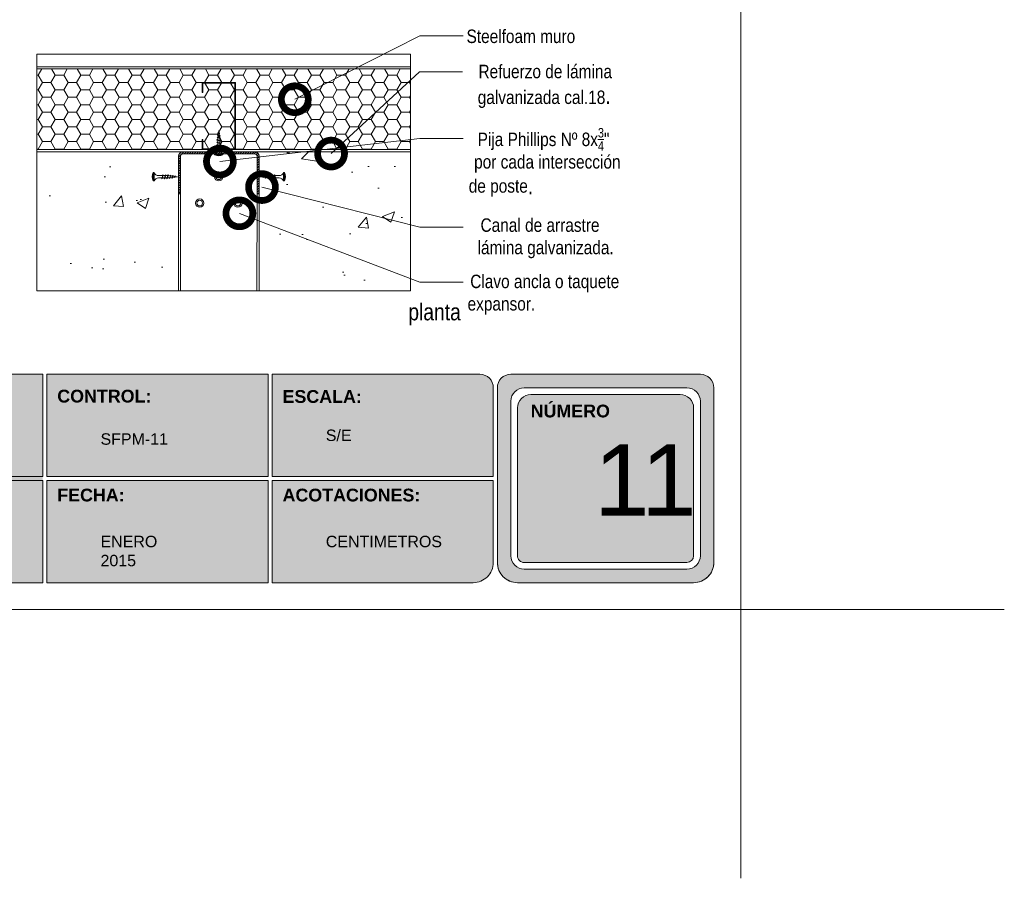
# Model space of a CAD drawing. Header units: millimetres. Extents: x 736.7 to 766.2, y 80.8 to 116.7.
# Tile 1 of 9: x 751.6 to 766.2, y 80.8 to 93.6. Entities that reach past the tile are written whole.
import ezdxf

# ---------------------------------------------------------------- set-up
doc = ezdxf.new("R2010")
doc.units = ezdxf.units.MM
doc.header["$LTSCALE"] = 0.025
doc.linetypes.add('DASHED2', pattern=[9.524999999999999, 6.35, -3.175])
doc.layers.get('0').update_dxf_attribs({"lineweight": 5})
for name, color, linetype, lineweight in [('00-ACERO', 4, 'Continuous', 15), ('hatch', 252, 'Continuous', 0), ('LAMINA ACCESORIOS', 1, 'Continuous', 20), ('PIJAS', 3, 'Continuous', 0), ('Poliestireno', 253, 'Continuous', 13), ('TEXTO', 7, 'DASHED2', 0), ('TEXTO CUADRO DATOS', 251, 'Continuous', 0)]:
    doc.layers.add(name, color=color, linetype=linetype, lineweight=lineweight)
doc.styles.add('Erika', font='techl___.ttf', dxfattribs={"height": 0.25})
doc.styles.get("Standard").update_dxf_attribs({"font": 'romand.shx'})
doc.dimstyles.new('Erika', dxfattribs={"dimtxt": 0.25, "dimasz": 0.8, "dimexe": 0.5, "dimexo": 0.5, "dimgap": 0, "dimtad": 0, "dimlfac": 0.1, "dimzin": 1, "dimdsep": 46, "dimtxsty": 'Erika', "dimblk": 'DOTSMALL', "dimcen": 2.5, "dimse1": 1, "dimse2": 1, "dimclrd": 252, "dimclre": 252, "dimclrt": 256, "dimadec": 0, "dimazin": 0, "dimtfac": 1, "dimtmove": 0, "dimatfit": 3, "dimldrblk": 'DOTSMALL', "dimfxl": 0, "dimlwd": 0, "dimlwe": 0, "dimarcsym": 0})

# ---------------------------------------------------------------- blocks, each defined once
blk = doc.blocks.new('_DotSmall')
at = {"color": 0, "linetype": 'ByBlock', "const_width": 0.5}
blk.add_lwpolyline([(-0.0625, 0, 1), (0.0625, 0, 1)], format="xyb", close=True, dxfattribs=at)
blk = doc.blocks.new('Phillips 8 x 34')
at = {"layer": 'PIJAS'}
for p, q in [((-0.03111873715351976, -0.1322546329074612), (-0.03111873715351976, 0.1322546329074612)), ((-0.03111873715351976, 0.1322546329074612), (0, 0.1322546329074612)), ((0, -0.1322546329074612), (0, 0.1322546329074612)), ((0.1400343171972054, 0.0350085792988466), (0.2681992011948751, 0.0350085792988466)), ((0.2391474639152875, -0.05243507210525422), (0.2744091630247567, 0.05243504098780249)), ((0.248949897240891, -0.062237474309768), (0.2800685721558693, 0.06223744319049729)), ((0.2546092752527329, -0.05243507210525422), (0.2898709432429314, 0.05243504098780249)), ((0.2800686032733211, 0.06223744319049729), (0.2744091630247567, 0.05243500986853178)), ((0.2800685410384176, 0.06223744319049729), (0.2898709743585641, 0.05243500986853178)), ((0.2841510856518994, 0.0350085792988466), (0.3495186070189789, 0.0350085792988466)), ((0.3204122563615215, -0.05243510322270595), (0.3556739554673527, 0.05243504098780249)), ((0.330214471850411, -0.06223744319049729), (0.361333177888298, 0.062237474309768)), ((0.3358738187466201, -0.05243500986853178), (0.3711354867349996, 0.05243513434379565)), ((0.3613333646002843, 0.06223744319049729), (0.355673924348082, 0.05243500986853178)), ((0.3613333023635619, 0.06223744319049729), (0.3711357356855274, 0.05243500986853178)), ((0.3651121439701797, 0.0350085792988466), (0.4304289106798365, 0.0350085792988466)), ((0.4013204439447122, -0.05243500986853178), (0.4365821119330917, 0.05243510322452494)), ((0.4111226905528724, -0.06223738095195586), (0.4422413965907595, 0.06223756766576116)), ((0.4167824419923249, -0.05243507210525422), (0.4520441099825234, 0.05243504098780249)), ((0.4422418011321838, 0.06223744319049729), (0.4365823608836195, 0.05243500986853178)), ((0.4422417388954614, 0.06223744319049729), (0.4520441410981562, 0.05243500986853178)), ((0.4461845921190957, 0.03500851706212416), (0.4590088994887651, 0.03500851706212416)), ((0.5101103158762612, 0.02862083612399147), (0.4590088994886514, 0.03500851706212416)), ((0.4853157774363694, -0.04584511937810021), (0.5146938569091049, 0.04152683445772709)), ((0.4951180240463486, -0.05564752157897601), (0.520353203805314, 0.05132942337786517)), ((0.5007773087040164, -0.04584505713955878), (0.5301554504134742, 0.04152711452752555)), ((0.5125021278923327, 0.03500851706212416), (0.5189761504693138, 0.03500851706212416)), ((0.520353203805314, 0.05132957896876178), (0.5146937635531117, 0.04152717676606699)), ((0.5203534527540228, 0.05132933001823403), (0.5301558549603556, 0.04152689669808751)), ((0.580303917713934, 0.0198466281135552), (0.5248955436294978, 0.02677269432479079)), ((0.5634841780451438, -0.03121016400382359), (0.5840657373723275, 0.03000048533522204)), ((0.5732866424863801, -0.04101265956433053), (0.5897253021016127, 0.03980288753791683)), ((0.5789461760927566, -0.03121025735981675), (0.5995277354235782, 0.03000048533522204)), ((0.5897254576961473, 0.03980298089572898), (0.5840660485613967, 0.03000054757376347)), ((0.5897251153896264, 0.03980273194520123), (0.5995275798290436, 0.03000023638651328)), ((0.6507580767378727, 0.01103986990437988), (0.5951456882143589, 0.01799142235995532)), ((0.641653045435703, -0.01657530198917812), (0.6538483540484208, 0.01969414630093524)), ((0.6514554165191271, -0.02637773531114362), (0.6595077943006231, 0.02949664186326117)), ((0.6595078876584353, 0.02949670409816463), (0.6538484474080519, 0.01969427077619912)), ((0.657114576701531, -0.01657523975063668), (0.6693099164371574, 0.01969439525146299)), ((0.6595074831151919, 0.02949654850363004), (0.6693099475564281, 0.01969408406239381)), ((0.7390774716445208, -1.555936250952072e-07), (0.6655319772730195, 0.00919312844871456)), ((-0.03111873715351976, -0.1322546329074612), (0, -0.1322546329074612)), ((0.1400343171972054, -0.03500854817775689), (0.2447228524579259, -0.03500854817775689)), ((0.2489498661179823, -0.062237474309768), (0.2391474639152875, -0.05243507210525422)), ((0.2489498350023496, -0.062237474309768), (0.2546092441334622, -0.05243507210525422)), ((0.2604687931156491, -0.03500854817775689), (0.3260423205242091, -0.03500854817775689)), ((0.3302146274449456, -0.062237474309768), (0.3204122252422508, -0.05243507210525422)), ((0.3302146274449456, -0.062237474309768), (0.3358740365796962, -0.05243507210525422)), ((0.341704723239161, -0.03500854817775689), (0.4071799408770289, -0.03500854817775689)), ((0.4111230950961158, -0.062237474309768), (0.4013206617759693, -0.05243507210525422)), ((0.4111230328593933, -0.062237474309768), (0.4167824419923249, -0.05243504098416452)), ((0.4226419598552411, -0.03500854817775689), (0.4590111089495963, -0.03500854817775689)), ((0.4590093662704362, -0.0350087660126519), (0.4900536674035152, -0.03112822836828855)), ((0.4951183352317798, -0.05564752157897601), (0.4853158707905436, -0.04584505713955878)), ((0.4951182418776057, -0.05564752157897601), (0.5007776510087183, -0.04584511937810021)), ((0.5061336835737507, -0.0291182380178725), (0.5663521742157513, -0.02159092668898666)), ((0.5732867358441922, -0.04101272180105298), (0.5634842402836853, -0.03121025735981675)), ((0.573286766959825, -0.0410125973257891), (0.5789462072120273, -0.03121022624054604)), ((0.5826955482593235, -0.01954798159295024), (0.6428726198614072, -0.01202586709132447)), ((0.6514553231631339, -0.02637767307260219), (0.6416528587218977, -0.01657520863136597)), ((0.6514553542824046, -0.02637764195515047), (0.657114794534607, -0.01657523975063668)), ((0.6589657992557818, -0.0100141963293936), (0.7390774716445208, -1.555936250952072e-07))]:
    blk.add_line(p, q, dxfattribs=at)
at = {"layer": 'PIJAS', "linetype": 'ByBlock', "lineweight": 0}
blk.add_arc((0.2076005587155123, 0), 0.272906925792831, 151.0127863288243, 208.9872136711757, dxfattribs=at)
at = {"layer": 'PIJAS'}
for centre, start, end in [((0.1425436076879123, 0.1880696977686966), 201.3836139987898, 269.0608419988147), ((0.1425436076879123, -0.1880696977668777), 90.93910300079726, 158.6163309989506)]:
    blk.add_arc(centre, 0.1530816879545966, start, end, dxfattribs=at)

msp = doc.modelspace()

# ---------------------------------------------------------------- hatches: boundary and pattern name
h = msp.add_hatch(color=253)
h.paths.add_polyline_path([(758.8724485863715, 88.32670792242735, 0.4142135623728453), (758.6724485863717, 88.1267079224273), (758.6724485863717, 85.52670792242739, 0.4142135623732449), (758.9724485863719, 85.22670792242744), (761.591845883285, 85.22670792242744, 0.4142135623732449), (761.8918458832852, 85.52670792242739), (761.8918458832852, 88.1267079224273, 0.4142135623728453), (761.6918458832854, 88.32670792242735)])
h.paths.add_polyline_path([(761.6918458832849, 87.92670792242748), (761.6918458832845, 85.6267079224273, -0.4142135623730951), (761.4918458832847, 85.42670792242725), (759.0724485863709, 85.42670792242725, -0.4142135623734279), (758.8724485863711, 85.6267079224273), (758.8724485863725, 87.92670792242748, -0.4142135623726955), (759.0724485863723, 88.1267079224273), (761.4918458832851, 88.12670792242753, -0.4142135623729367)], flags=16)
h.paths.add_polyline_path([(761.591845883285, 87.82670792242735), (761.5918458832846, 85.62670792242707, -0.4142135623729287), (761.4918458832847, 85.52670792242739), (759.0724485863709, 85.52670792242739, -0.4142135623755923), (758.972448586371, 85.6267079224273), (758.9724485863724, 87.82670792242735, -0.4142135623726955), (759.1724485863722, 88.02670792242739), (761.3918458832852, 88.02670792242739, -0.4142135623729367)], flags=0)
h.paths.add_polyline_path([(759.5767990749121, 87.73336851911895), (760.8793229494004, 87.73336851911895), (760.8793229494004, 85.47722936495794), (759.5767990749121, 85.47722936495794)], flags=8)
h.paths.add_polyline_path([(759.1202246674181, 89.51213859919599), (760.3645561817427, 89.51213859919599), (760.3645561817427, 89.22065838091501), (759.1202246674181, 89.22065838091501)], flags=9)
msp.add_hatch(color=253).paths.add_polyline_path([(751.9105298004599, 85.22670792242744), (751.9105298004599, 86.80670792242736), (751.9105298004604, 88.32670792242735), (746.4045762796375, 88.32670792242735, 0.4142135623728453), (746.2045762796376, 88.1267079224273), (746.2045762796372, 86.80670792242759), (746.2045762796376, 85.52670792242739, 0.4142135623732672), (746.5045762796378, 85.22670792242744)])
h = msp.add_hatch(color=253)
h.paths.add_polyline_path([(755.2614891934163, 86.80670792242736), (755.2614891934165, 88.32670792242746), (751.9705298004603, 88.32670792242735), (751.9705298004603, 86.80670792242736)])
h.paths.add_polyline_path([(755.2614891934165, 86.74670792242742), (751.9705298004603, 86.74670792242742), (751.9705298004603, 85.22670792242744), (755.2614891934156, 85.22670792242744)])
h.paths.add_polyline_path([(755.321489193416, 86.74670792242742), (755.3214891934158, 85.22670792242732), (758.3124485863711, 85.22670792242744, 0.4142135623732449), (758.6124485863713, 85.52670792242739), (758.61244858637, 86.74670792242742)])
h.paths.add_polyline_path([(755.321489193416, 88.32670792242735), (755.321489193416, 86.80670792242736), (758.61244858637, 86.80670792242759), (758.6124485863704, 88.12670792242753, 0.414213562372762), (758.4124485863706, 88.32670792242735)])
at = {"layer": 'hatch', "linetype": 'ByBlock', "lineweight": 0}
h = msp.add_hatch(dxfattribs=at)
h.set_pattern_fill('HONEY', color=256, scale=0.04)
h.set_pattern_definition([(0, (-763.5220174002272, -168.1074484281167), (0.1905, 0.1099852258), [0.127, -0.254]), (120, (-763.5220174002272, -168.1074484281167), (-0.1904999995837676, 0.1099852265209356), [0.1269999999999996, -0.2539999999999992]), (59.99999999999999, (-763.5220174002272, -168.1074484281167), (4.162323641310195e-10, 0.2199704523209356), [-0.254, 0.127])])
h.paths.add_polyline_path([(751.8227513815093, 92.86945017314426), (751.8227513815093, 91.66945017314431), (757.3801555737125, 91.66945017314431), (757.3801555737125, 92.86945017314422)])
h = msp.add_hatch(dxfattribs=at)
h.set_pattern_fill('AR-CONC', color=256, scale=0.01)
h.set_pattern_definition([(49.99999999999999, (-13.58290561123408, -1.4210854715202e-14), (1.82184668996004, -0.1593908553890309), [0.1905, -2.0955]), (355, (-13.58290561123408, -1.4210854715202e-14), (-0.3524342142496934, 1.910568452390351), [0.1524, -1.6764058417]), (100.4514447, (-13.43108554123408, -0.01328253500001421), (1.469412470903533, 1.751177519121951), [0.161900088, -1.780902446]), (46.18420000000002, (-13.58290561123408, 0.5079999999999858), (2.710790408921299, -0.4204232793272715), [0.2857499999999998, -3.143249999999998]), (96.63555760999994, (-13.35700661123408, 0.4729649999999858), (2.37404134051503, 2.474261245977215), [0.2428502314, -2.6713560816]), (351.1841511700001, (-13.58290561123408, 0.5079999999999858), (2.37404134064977, 2.474261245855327), [0.2285996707, -2.5145973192]), (21, (-13.32890561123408, 0.3809999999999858), (1.516143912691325, -1.022651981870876), [0.1905, -2.0955]), (326.0000000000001, (-13.32890561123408, 0.3809999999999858), (0.6180202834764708, 1.841879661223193), [0.1524, -1.6764]), (71.45144499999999, (-13.20256028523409, 0.2957790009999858), (2.134164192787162, 0.8192276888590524), [0.161900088, -1.780899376]), (37.50000000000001, (-13.58290561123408, -1.4210854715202e-14), (0.03088603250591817, 0.8455503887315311), [0, -1.65608, 0, -1.7018, 0, -1.68275]), (7.499999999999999, (-13.58290561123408, -1.4210854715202e-14), (0.6681966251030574, 1.001805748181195), [0, -0.9702799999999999, 0, -1.61798, 0, -0.6413500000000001]), (327.5, (-14.14932561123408, -1.4210854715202e-14), (1.355905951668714, -0.05728743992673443), [0, -0.635, 0, -1.9812, 0, -2.6289]), (317.5, (-14.40332561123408, -1.4210854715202e-14), (1.48129181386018, 0.2542649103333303), [0, -0.8255, 0, -1.31572, 0, -1.8669])])
h.paths.add_polyline_path([(750.5031816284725, 91.95069077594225), (750.4862281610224, 91.94499032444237), (750.4816468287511, 91.9423452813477), (750.5077633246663, 91.94610907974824)])
h.paths.add_polyline_path([(754.2432281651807, 91.24690923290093), (754.237527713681, 91.26386270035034), (754.2348826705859, 91.26844403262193), (754.2386464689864, 91.24232753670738)])
h.paths.add_polyline_path([(758.5631816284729, 91.95069077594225), (758.5462281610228, 91.94499032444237), (758.5416468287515, 91.9423452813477), (758.5677633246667, 91.94610907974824)])
h.paths.add_polyline_path([(755.1824244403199, 91.2794344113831), (755.1778427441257, 91.27485271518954), (755.1835431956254, 91.25789924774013), (755.1861882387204, 91.25331791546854)], flags=16)
h.paths.add_polyline_path([(755.2985244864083, 91.23655640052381), (755.3031062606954, 91.24113816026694), (755.2866244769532, 91.2901558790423), (755.2839791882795, 91.2947376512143)], flags=16)
h.paths.add_polyline_path([(755.3363426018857, 91.23655630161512), (755.3409243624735, 91.24113806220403), (755.3244423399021, 91.29015646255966), (755.3217971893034, 91.29473799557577)], flags=16)
h.paths.add_polyline_path([(755.5052368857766, 91.20382883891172), (755.490691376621, 91.20382883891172, 0.3041944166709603), (755.4252357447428, 91.24928357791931), (755.3761702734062, 91.24928357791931), (755.3789091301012, 91.24113807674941), (755.3743273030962, 91.23655624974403), (755.3716819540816, 91.24113813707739), (755.3551999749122, 91.29015643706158), (755.3597817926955, 91.29473825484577), (755.3624271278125, 91.29015640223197), (755.3651659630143, 91.28201096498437), (755.4252366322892, 91.28201096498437, 0.3041910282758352), (755.4906913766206, 91.32746568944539), (755.5052368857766, 91.32746568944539, -0.2584985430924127)], flags=16)
h.paths.add_polyline_path([(755.2931401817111, 91.24928357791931), (755.2761405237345, 91.24928357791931), (755.2615278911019, 91.25111015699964), (755.2638451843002, 91.24421840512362), (755.2592634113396, 91.239636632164), (755.2592635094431, 91.23963621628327), (755.2566184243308, 91.24421764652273), (755.2539837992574, 91.252053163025), (755.2257884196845, 91.25557758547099), (755.2273077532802, 91.25105900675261), (755.2227258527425, 91.24647712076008), (755.2200805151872, 91.25105894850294), (755.2182440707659, 91.2565206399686), (755.1900487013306, 91.2600450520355), (755.1864333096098, 91.27079740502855), (755.2123541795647, 91.2740375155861), (755.210460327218, 91.27966994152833), (755.215042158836, 91.28425178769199), (755.2176877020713, 91.27966954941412), (755.21928991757, 91.27490447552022), (755.2452107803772, 91.27814459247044), (755.2428862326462, 91.28505792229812), (755.2474680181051, 91.2896397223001), (755.2501131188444, 91.28505829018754), (755.2521462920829, 91.27901152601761), (755.2761415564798, 91.28201093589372), (755.2821358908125, 91.28201093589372)], flags=16)
edge = h.paths.add_edge_path()
edge.add_line((757.3801555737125, 89.56683303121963), (757.3801555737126, 91.63784214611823))
edge.add_line((757.3801555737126, 91.63784214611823), (755.0627861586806, 91.63784214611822))
edge.add_arc((755.062786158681, 91.57192786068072), 0.06591428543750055, -5.805986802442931e-10, 90.0000000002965, ccw=False)
edge.add_line((755.1287004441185, 91.57192786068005), (755.1287004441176, 91.00991728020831))
edge.add_line((755.1287004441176, 91.00991728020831), (755.1289299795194, 89.56683303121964))
edge.add_line((755.1289299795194, 89.56683303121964), (757.3801555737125, 89.56683303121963))
edge = h.paths.add_edge_path()
edge.add_line((751.8227513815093, 89.56683303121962), (753.9301499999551, 89.5668330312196))
edge.add_line((753.9301499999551, 89.5668330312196), (753.9303795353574, 91.00991728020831))
edge.add_line((753.9303795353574, 91.00991728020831), (753.9303795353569, 91.19429625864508))
edge.add_line((753.9303795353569, 91.19429625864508), (753.9158340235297, 91.19429625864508))
edge.add_arc((754.0274161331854, 91.25611468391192), 0.1275620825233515, 151.012786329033, 208.987213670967, ccw=False)
edge.add_line((753.9158340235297, 91.31793310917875), (753.9303795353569, 91.31793310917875))
edge.add_line((753.9303795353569, 91.31793310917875), (753.9303795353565, 91.5719278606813))
edge.add_arc((753.9962938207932, 91.57192786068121), 0.06591428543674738, 90.00000000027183, 180, ccw=False)
edge.add_line((753.996293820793, 91.63784214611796), (751.8227513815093, 91.63784214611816))
edge.add_line((751.8227513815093, 91.63784214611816), (751.8227513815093, 89.56683303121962))
h = msp.add_hatch(dxfattribs=at)
h.set_pattern_fill('ANSI31', color=256, scale=0.008)
h.set_pattern_definition([(45, (-2277.79745799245, -278.5306969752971), (-0.0179605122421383, 0.01796051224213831), [])])
edge = h.paths.add_edge_path()
edge.add_line((755.0627861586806, 91.63784214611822), (753.996293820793, 91.63784214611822))
edge.add_arc((753.996293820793, 91.5719278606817), 0.06591428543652, 90, 180.0000000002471)
edge.add_line((753.9303795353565, 91.57192786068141), (753.9303795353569, 91.31793310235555))
edge.add_arc((753.9970072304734, 91.34402217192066), 0.0715534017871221, 201.3835694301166, 240.2674217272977)
edge.add_line((753.9615201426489, 91.28188880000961), (753.9615201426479, 91.5719278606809))
edge.add_arc((753.996293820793, 91.57192786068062), 0.03477367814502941, 90.00000000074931, 179.9999999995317, ccw=False)
edge.add_line((753.9962938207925, 91.60670153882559), (755.0627861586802, 91.60670153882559))
edge.add_arc((755.0627861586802, 91.5719278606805), 0.03477367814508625, -9.367795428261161e-11, 90, ccw=False)
edge.add_line((755.0975598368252, 91.57192786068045), (755.0975598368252, 91.29142135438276))
edge.add_line((755.0975598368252, 91.29142135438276), (755.0975598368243, 91.00991728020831))
edge.add_line((755.0975598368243, 91.00991728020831), (755.1287004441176, 91.00991728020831))
edge.add_line((755.1287004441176, 91.00991728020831), (755.1287004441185, 91.57192786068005))
edge.add_arc((755.0627861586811, 91.57192786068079), 0.0659142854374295, 359.9999999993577, 450.0000000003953)
edge = h.paths.add_edge_path(flags=17)
edge.add_arc((753.904731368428, 91.2550530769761), 0.05870607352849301, 14.68352043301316, 64.09430492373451)
edge.add_line((753.9303795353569, 91.30786003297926), (753.9303795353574, 91.00991728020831))
edge.add_line((753.9303795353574, 91.00991728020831), (753.9615201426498, 91.00991728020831))
edge.add_line((753.9615201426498, 91.00991728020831), (753.9615201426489, 91.26993387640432))

# ---------------------------------------------------------------- linework, layer by layer
at = {"color": 253}
for p, q in [((751.9105298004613, 88.3267079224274), (746.4045762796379, 88.32670792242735)), ((751.9105298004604, 86.80670792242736), (751.9105298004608, 88.32670792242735)), ((751.9705298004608, 86.80670792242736), (751.9705298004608, 88.32670792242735)), ((755.261489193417, 88.3267079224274), (751.9705298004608, 88.3267079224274)), ((755.261489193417, 86.80670792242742), (755.261489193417, 88.32670792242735)), ((755.3214891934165, 86.80670792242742), (755.3214891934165, 88.32670792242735)), ((758.412448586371, 88.32670792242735), (755.3214891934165, 88.3267079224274)), ((761.6918458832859, 88.32670792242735), (758.872448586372, 88.32670792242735)), ((758.6124485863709, 88.12670792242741), (758.6124485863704, 86.80670792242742)), ((758.6724485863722, 88.12670792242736), (758.6724485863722, 85.52670792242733)), ((761.4918458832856, 88.12670792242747), (759.0724485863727, 88.12670792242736)), ((761.3918458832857, 88.02670792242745), (759.1724485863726, 88.02670792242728)), ((761.8918458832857, 85.52670792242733), (761.8918458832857, 88.12670792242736)), ((758.8724485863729, 87.92670792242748), (758.8724485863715, 85.62670792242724)), ((761.6918458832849, 85.62670792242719), (761.6918458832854, 87.92670792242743)), ((758.9724485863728, 87.8267079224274), (758.9724485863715, 85.62670792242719)), ((761.591845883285, 85.62670792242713), (761.5918458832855, 87.8267079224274)), ((751.9105298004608, 86.80670792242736), (746.2045762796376, 86.80670792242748)), ((751.9105298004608, 86.74670792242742), (746.2045762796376, 86.74670792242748)), ((751.9105298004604, 85.22670792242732), (751.9105298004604, 86.74670792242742)), ((755.261489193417, 86.80670792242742), (751.9705298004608, 86.80670792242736)), ((751.9705298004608, 85.22670792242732), (751.9705298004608, 86.74670792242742)), ((755.261489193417, 86.74670792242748), (751.9705298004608, 86.74670792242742)), ((755.2614891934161, 85.22670792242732), (755.261489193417, 86.74670792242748)), ((758.6124485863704, 86.80670792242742), (755.3214891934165, 86.80670792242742)), ((755.3214891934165, 85.22670792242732), (755.3214891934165, 86.74670792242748)), ((758.6124485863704, 86.74670792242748), (755.3214891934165, 86.74670792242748)), ((758.6124485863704, 86.74670792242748), (758.6124485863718, 85.52670792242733)), ((759.0724485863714, 85.52670792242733), (761.4918458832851, 85.52670792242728)), ((759.0724485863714, 85.4267079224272), (761.4918458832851, 85.42670792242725)), ((751.9105298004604, 85.22670792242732), (746.5045762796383, 85.22670792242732)), ((755.2614891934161, 85.22670792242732), (751.9705298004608, 85.22670792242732)), ((758.3124485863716, 85.22670792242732), (755.3214891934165, 85.22670792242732)), ((761.5918458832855, 85.22670792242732), (758.9724485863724, 85.22670792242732)), ((758.9724485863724, 85.22670792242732), (761.5918458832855, 85.22670792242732))]:
    msp.add_line(p, q, dxfattribs=at)
at = {"color": 254}
for q in [(766.2132260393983, 84.82670792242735), (762.2918458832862, 80.828471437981)]:
    msp.add_line((762.2918458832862, 84.82670792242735), q, dxfattribs=at)
msp.add_lwpolyline([(740.7018458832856, 84.82670792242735), (762.2918458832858, 84.82670792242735), (762.2918458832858, 112.7667079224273), (740.7018458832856, 112.7667079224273)], close=True, dxfattribs=at)
at = {"color": 253}
for centre, radius, start, end in [((758.412448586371, 88.12670792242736), 0.2, 1.628443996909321e-11, 90), ((758.872448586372, 88.12670792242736), 0.2, 90, 180), ((761.6918458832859, 88.12670792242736), 0.2, 0, 90), ((759.0724485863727, 87.92670792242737), 0.2, 90, 179.9999999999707), ((759.1724485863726, 87.82670792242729), 0.2, 90, 179.9999999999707), ((761.3918458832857, 87.82670792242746), 0.2, 359.9999999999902, 90), ((761.4918458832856, 87.92670792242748), 0.2, 359.9999999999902, 90), ((759.0724485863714, 85.62670792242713), 0.1999999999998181, 179.9999999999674, 270), ((759.0724485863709, 85.62670792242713), 0.0999999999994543, 179.9999999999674, 270.0000000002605), ((761.4918458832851, 85.62670792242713), 0.1999999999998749, 270, 1.628443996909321e-11), ((761.4918458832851, 85.62670792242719), 0.09999999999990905, 270, 359.9999999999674), ((758.3124485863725, 85.52670792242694), 0.3, 269.9999999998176, 7.490842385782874e-11), ((758.9724485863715, 85.52670792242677), 0.3, 179.9999999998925, 270.0000000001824), ((758.9724485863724, 85.52670792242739), 0.3000000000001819, 180.0000000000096, 270), ((761.5918458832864, 85.52670792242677), 0.3, 269.9999999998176, 1.074773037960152e-10), ((761.5918458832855, 85.52670792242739), 0.3000000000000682, 270, 359.9999999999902)]:
    msp.add_arc(centre, radius, start, end, dxfattribs=at)
at = {"layer": '00-ACERO', "linetype": 'ByBlock'}
msp.add_lwpolyline([(754.2795399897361, 92.51945017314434), (754.2795399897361, 92.66945017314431), (754.7795399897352, 92.66945017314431), (754.7795399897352, 91.66945017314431), (754.2795399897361, 91.66945017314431), (754.2795399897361, 91.81945017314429), (754.2895399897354, 91.81945017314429), (754.2895399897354, 91.6794501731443), (754.7695399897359, 91.6794501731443), (754.7695399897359, 92.65945017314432), (754.2895399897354, 92.65945017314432), (754.2895399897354, 92.51945017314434)], close=True, dxfattribs=at)
at = {"layer": 'hatch', "linetype": 'ByBlock', "lineweight": 0}
msp.add_lwpolyline([(751.8227513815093, 93.08833694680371), (757.3801555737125, 93.08833694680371), (757.3801555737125, 89.56683303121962), (751.8227513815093, 89.56683303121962)], close=True, dxfattribs=at)
msp.add_lwpolyline([(751.8227513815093, 92.86945017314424), (757.3801555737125, 92.86945017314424)], dxfattribs=at)
at = {"layer": 'LAMINA ACCESORIOS', "linetype": 'ByBlock'}
for p, q in [((753.9301499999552, 89.56683303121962), (753.9303795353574, 91.00991728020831)), ((753.9606805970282, 89.56683303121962), (753.9606805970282, 91.00991728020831)), ((755.097330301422, 89.56683303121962), (755.0975598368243, 91.00991728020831)), ((755.1295399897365, 89.56683303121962), (755.1295399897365, 91.04105788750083))]:
    msp.add_line(p, q, dxfattribs=at)
for points in [[(757.3801555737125, 92.90105820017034), (751.8227513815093, 92.90105820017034)], [(751.8227513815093, 92.86945017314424), (757.3801555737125, 92.86945017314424)], [(757.3801555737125, 91.66945017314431), (751.8227513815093, 91.66945017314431)], [(751.8227513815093, 91.63784214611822), (757.3801555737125, 91.63784214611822)]]:
    msp.add_lwpolyline(points, dxfattribs=at)
at = {"layer": 'LAMINA ACCESORIOS'}
for points in [[(753.9615201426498, 91.00991728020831), (753.9303795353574, 91.00991728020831), (753.9303795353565, 91.57192786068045, -0.4142135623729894), (753.9962938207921, 91.63784214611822), (755.0627861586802, 91.63784214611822, -0.4142135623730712), (755.1287004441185, 91.57192786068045), (755.1287004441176, 91.00991728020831), (755.0975598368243, 91.00991728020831), (755.0975598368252, 91.29142135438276)], [(753.9615201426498, 91.00991728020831), (753.9615201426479, 91.57192786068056, -0.4142135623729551), (753.9962938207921, 91.60670153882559), (755.0627861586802, 91.60670153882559, -0.4142135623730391), (755.0975598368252, 91.57192786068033), (755.0975598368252, 91.29142135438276)]]:
    msp.add_lwpolyline(points, format="xyb", dxfattribs=at)
at = {"layer": 'PIJAS', "linetype": 'ByBlock', "lineweight": 0}
for centre, radius in [((754.5295399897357, 91.26564726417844), 0.06181842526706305), ((754.5295399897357, 91.26564726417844), 0.04181842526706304), ((754.2455300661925, 90.87401613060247), 0.06181842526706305), ((754.2455300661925, 90.87401613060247), 0.04181842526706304), ((754.8135499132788, 90.87401613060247), 0.06181842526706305), ((754.8135499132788, 90.87401613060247), 0.04181842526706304)]:
    msp.add_circle(centre, radius, dxfattribs=at)
at = {"layer": 'Poliestireno', "linetype": 'ByBlock', "lineweight": 0}
for p, q in [((751.8227513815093, 93.08833694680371), (757.3801555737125, 93.08833694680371)), ((751.8227513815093, 92.86945017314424), (757.3801555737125, 92.86945017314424)), ((751.8227513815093, 91.66945017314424), (757.3801555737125, 91.66945017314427))]:
    msp.add_line(p, q, dxfattribs=at)

# ---------------------------------------------------------------- block references
at = {"layer": 'PIJAS', "linetype": 'ByBlock', "lineweight": 0, "xscale": 0.4674197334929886, "yscale": 0.4674197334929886, "zscale": 0.4674197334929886, "rotation": 90.00000000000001}
msp.add_blockref('Phillips 8 x 34', (754.5295399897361, 91.60670153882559), dxfattribs=at)
at = {"layer": 'PIJAS', "linetype": 'ByBlock', "lineweight": 0, "yscale": 0.4674197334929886, "zscale": 0.4674197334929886}
for p, xscale in [((753.5683886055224, 91.26564726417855), 0.4674197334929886), ((755.4906913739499, 91.26564726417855), -0.4674197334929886)]:
    msp.add_blockref('Phillips 8 x 34', p, dxfattribs=dict(at, xscale=xscale))

# ---------------------------------------------------------------- texts
at = {"layer": 'TEXTO', "linetype": 'ByBlock', "lineweight": 0, "attachment_point": 1, "style": 'Erika'}
for s, insert, char_height in [('{\\C30;Steelfoam }muro', (758.2140788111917, 93.45527488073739), 0.2), ('planta', (757.3483710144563, 89.3798592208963), 0.25)]:
    msp.add_mtext(s, dxfattribs=dict(at, insert=insert, char_height=char_height))
for s, insert, char_height, width in [('{\\H0.8x;\\W2.849; \\W1;Refuerzo de lámina \\P{\\W2.67736; }galvanizada cal.18}.', (758.2103448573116, 92.93162217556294), 0.25, 3.197645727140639), ('\\A1;{\\H0.8x;\\W2.0806; \\W1;Pija Phillips Nº 8x\\H0.7x;\\S3/4;\\H1.4286x;" \\P{\\W1.25881; }por cada intersección \\Pde poste\\H1.2504x;.}', (758.2468604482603, 91.9902072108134), 0.25, 3.145792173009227), ('{\\W3.02536; }Canal de arrastre \\P{\\W2.33227; }lámina galvanizada.', (758.2296842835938, 90.64635776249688), 0.2, 3.18036126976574), ('{\\W0.622696; }Clavo ancla o taquete\\Pexpansor.', (758.2296842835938, 89.80893835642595), 0.2, 3.197645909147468)]:
    msp.add_mtext(s, dxfattribs=dict(at, insert=insert, char_height=char_height, width=width))
at = {"layer": 'TEXTO CUADRO DATOS', "attachment_point": 1}
for s, insert, char_height, width in [('{\\fArial|b1|i0|c0|p34;CONTROL:}', (752.1265318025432, 88.09704631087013), 0.19, 0.003231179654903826), ('{\\fArial|b1|i0|c0|p34;ESCALA:}', (755.4774911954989, 88.09158905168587), 0.19, 0.003231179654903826), ('{\\fArial|b1|i0|c0|p34;NÚMERO}', (759.1677246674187, 87.87558772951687), 0.19, 0.003231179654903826), ('{\\fArial|b0|i0|c0|p34;SFPM-11}', (752.7700368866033, 87.4489143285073), 0.17, 0.003231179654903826), ('{\\fArial|b0|i0|c0|p34;S/E}', (756.120996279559, 87.50437082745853), 0.17, 0.003231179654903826), ('{\\fArial|b0|i0|c0|p34;\\T0.75;11}', (760.1116550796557, 87.28615526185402), 1.060422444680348, 0.00456855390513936), ('{\\fArial|b1|i0|c0|p34;FECHA:}', (752.1265318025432, 86.62524224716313), 0.19, 0.003231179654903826), ('{\\fArial|b1|i0|c0|p34;ACOTACIONES:}', (755.4774911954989, 86.62524224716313), 0.19, 0.003231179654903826), ('{\\fArial|b0|i0|c0|p34;ENERO 2015}', (752.7700368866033, 85.92437082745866), 0.17, 0.003231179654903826), ('{\\fArial|b0|i0|c0|p34;CENTIMETROS}', (756.120996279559, 85.92437082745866), 0.17, 0.003231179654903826)]:
    msp.add_mtext(s, dxfattribs=dict(at, insert=insert, char_height=char_height, width=width))

# ---------------------------------------------------------------- leaders
at = {"layer": 'TEXTO', "linetype": 'ByBlock', "lineweight": 0}
for points in [[(755.6595695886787, 92.41876853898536), (757.5195809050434, 93.3600699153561), (758.162729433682, 93.3600699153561)], [(756.1992425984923, 91.61059204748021), (757.5121952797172, 92.82490599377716), (758.1553438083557, 92.82490599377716)], [(754.5457613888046, 91.49291762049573), (757.5195809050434, 91.83470224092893), (758.162729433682, 91.83470224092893)], [(755.1712954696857, 91.1122147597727), (757.5200939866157, 90.51794378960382), (758.1632425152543, 90.51794378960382)], [(754.8356788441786, 90.72143029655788), (757.5200939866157, 89.69942878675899), (758.1632425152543, 89.69942878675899)]]:
    msp.add_leader(points, dimstyle='Erika', override={"dimgap": 0, "dimtad": 0}, dxfattribs=at)

doc.saveas('drawing.dxf')
